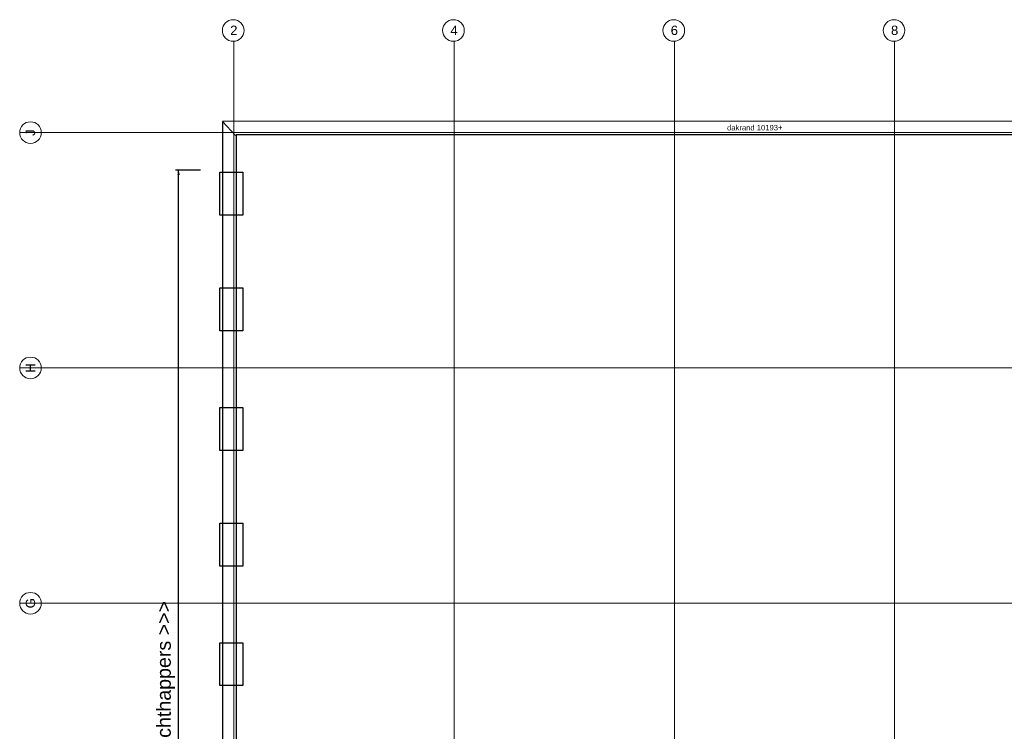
# Model space of a CAD drawing. Extents: x -38005 to 156061, y -31182 to 68140.
# Tile 10 of 48: x -38005 to -6134, y 39093 to 62137. Entities that reach past the tile are written whole.
import ezdxf

# ---------------------------------------------------------------- set-up
doc = ezdxf.new("R2010")
doc.units = 0
doc.header["$LTSCALE"] = 50
doc.set_wipeout_variables(frame=1)
doc.linetypes.add('STYLE_11', pattern=[5, 3.888855, -0.416718, 0.277786, -0.416641])
for name, color, linetype in [('AL$1A---_ALGEMEEN', 8, 'CONTINUOUS'), ('AT$1A---_TEKST035', 8, 'CONTINUOUS'), ('AT$1A---_TEKST100', 8, 'CONTINUOUS'), ('BOUWKUNDIG', 8, 'CONTINUOUS')]:
    doc.layers.add(name, color=color, linetype=linetype)
doc.layers.add('stramienen', color=1, linetype='CONTINUOUS', lineweight=15)
doc.styles.add('Arial', font='ARIAL.TTF')

# ---------------------------------------------------------------- blocks, each defined once
blk = doc.blocks.new('Group-23')
at = {"layer": 'AT$1A---_TEKST100', "insert": (-89956, 8656), "char_height": 454.57, "attachment_point": 1, "rotation": 90, "line_spacing_factor": 0.967741, "style": 'Arial'}
blk.add_mtext('{\\C256;\\l <<< lichthappers >>> }', dxfattribs=at)
blk = doc.blocks.new('Group-24')
at = {"layer": 'AL$1A---_ALGEMEEN', "color": 0}
for p, q in [((-88538, 28781), (-89349, 28781)), ((-89249, -10619), (-89249, 28781)), ((-88488, -10619), (-89349, -10619))]:
    blk.add_line(p, q, dxfattribs=at)
for points in [[(-87914, 28718), (-87170, 28718), (-87170, 27332), (-87914, 27332)], [(-87914, 24971), (-87170, 24971), (-87170, 23585), (-87914, 23585)], [(-87914, 21098), (-87170, 21098), (-87170, 19712), (-87914, 19712)], [(-87914, 17351), (-87170, 17351), (-87170, 15965), (-87914, 15965)], [(-87914, 13478), (-87170, 13478), (-87170, 12092), (-87914, 12092)], [(-87914, 9731), (-87170, 9731), (-87170, 8345), (-87914, 8345)], [(-87914, 5858), (-87170, 5858), (-87170, 4472), (-87914, 4472)], [(-87914, 2111), (-87170, 2111), (-87170, 725), (-87914, 725)], [(-87914, -1762), (-87170, -1762), (-87170, -3148), (-87914, -3148)], [(-87914, -5509), (-87170, -5509), (-87170, -6895), (-87914, -6895)], [(-87914, -9382), (-87170, -9382), (-87170, -10768), (-87914, -10768)]]:
    blk.add_lwpolyline(points, close=True, dxfattribs=at)
for points in [[(-89249, 28781), (-89206, 28623), (-89292, 28623)], [(-89249, -10619), (-89292, -10460), (-89206, -10460)]]:
    blk.add_solid(points, dxfattribs=at)
blk.add_blockref('Group-23', (0, 0), dxfattribs=at)
blk = doc.blocks.new('200254 W 213 09-03-2007')
at = {"layer": 'AL$1A---_ALGEMEEN'}
blk.add_line((18405.45, 4194.75), (18413.81, 4185.51), dxfattribs=at)
at = {"layer": 'AL$1A---_ALGEMEEN', "flags": 128}
blk.add_lwpolyline([(18990.35, 3601.55), (18990.35, 4194.87), (18405.45, 4194.75), (18405.45, 3280.19), (18664.45, 3280.19), (18664.45, 2969.15), (18956.22, 2969.15), (18956.22, 3001.79), (18946.62, 3000.75), (18946.62, 3275.55)], dxfattribs=at)
at = {"layer": 'AL$1A---_ALGEMEEN'}
blk.add_lwpolyline([(18947.43, 3275.55), (18979.23, 3275.55), (18979.23, 3354.15), (18981.55, 3354.15), (18981.55, 4186.07), (18414.25, 4185.95), (18414.25, 3280.19), (18664.45, 3280.19), (18664.45, 2977.94), (18947.85, 2977.95), (18947.85, 3000.75), (18947.43, 3000.75)], close=True, dxfattribs=at)
at = {"layer": 'stramienen', "linetype": 'STYLE_11', "ltscale": 50}
for p, q in [((18412.75, 3295.43), (18412.75, 4240.03)), ((18555.35, 3295.43), (18555.35, 4240.03)), ((18697.95, 3295.43), (18697.95, 4240.03)), ((18840.55, 3295.43), (18840.55, 4240.03))]:
    blk.add_line(p, q, dxfattribs=at)
at = {"layer": 'AL$1A---_ALGEMEEN', "xscale": 0.02, "yscale": 0.02, "zscale": 0.02}
blk.add_blockref('Group-24', (20161.97, 3587.45), dxfattribs=at)
at = {"linetype": 'Continuous'}
for points in [[(18419.35, 4253.6), (18419.35, 4253.42), (18419.34, 4253.25), (18419.33, 4253.08), (18419.32, 4252.91), (18419.3, 4252.74), (18419.27, 4252.57), (18419.25, 4252.4), (18419.21, 4252.23), (18419.18, 4252.06), (18419.14, 4251.89), (18419.1, 4251.73), (18419.05, 4251.56), (18419, 4251.4), (18418.94, 4251.24), (18418.88, 4251.08), (18418.82, 4250.92), (18418.75, 4250.76), (18418.68, 4250.6), (18418.6, 4250.45), (18418.52, 4250.3), (18418.44, 4250.14), (18418.35, 4250), (18418.26, 4249.85), (18418.17, 4249.71), (18418.07, 4249.56), (18417.97, 4249.43), (18417.87, 4249.29), (18417.76, 4249.15), (18417.65, 4249.02), (18417.54, 4248.89), (18417.42, 4248.77), (18417.3, 4248.65), (18417.18, 4248.53), (18417.05, 4248.41), (18416.92, 4248.29), (18416.79, 4248.18), (18416.66, 4248.08), (18416.52, 4247.97), (18416.38, 4247.87), (18416.24, 4247.77), (18416.09, 4247.68), (18415.95, 4247.59), (18415.8, 4247.5), (18415.65, 4247.42), (18415.5, 4247.34), (18415.34, 4247.27), (18415.19, 4247.2), (18415.03, 4247.13), (18414.87, 4247.06), (18414.71, 4247), (18414.55, 4246.95), (18414.38, 4246.9), (18414.22, 4246.85), (18414.05, 4246.81), (18413.88, 4246.77), (18413.71, 4246.73), (18413.55, 4246.7), (18413.38, 4246.67), (18413.21, 4246.65), (18413.04, 4246.63), (18412.86, 4246.61), (18412.69, 4246.6), (18412.52, 4246.6), (18412.35, 4246.6), (18412.18, 4246.6), (18412.01, 4246.6), (18411.83, 4246.61), (18411.66, 4246.63), (18411.49, 4246.65), (18411.32, 4246.67), (18411.15, 4246.7), (18410.98, 4246.73), (18410.82, 4246.77), (18410.65, 4246.81), (18410.48, 4246.85), (18410.32, 4246.9), (18410.15, 4246.95), (18409.99, 4247), (18409.83, 4247.06), (18409.67, 4247.13), (18409.51, 4247.2), (18409.36, 4247.27), (18409.2, 4247.34), (18409.05, 4247.42), (18408.9, 4247.5), (18408.75, 4247.59), (18408.6, 4247.68), (18408.46, 4247.77), (18408.32, 4247.87), (18408.18, 4247.97), (18408.04, 4248.08), (18407.91, 4248.18), (18407.78, 4248.29), (18407.65, 4248.41), (18407.52, 4248.53), (18407.4, 4248.65), (18407.28, 4248.77), (18407.16, 4248.89), (18407.05, 4249.02), (18406.94, 4249.15), (18406.83, 4249.29), (18406.73, 4249.43), (18406.63, 4249.56), (18406.53, 4249.71), (18406.44, 4249.85), (18406.35, 4250), (18406.26, 4250.14), (18406.18, 4250.3), (18406.1, 4250.45), (18406.02, 4250.6), (18405.95, 4250.76), (18405.88, 4250.92), (18405.82, 4251.08), (18405.76, 4251.24), (18405.7, 4251.4), (18405.65, 4251.56), (18405.6, 4251.73), (18405.56, 4251.89), (18405.52, 4252.06), (18405.48, 4252.23), (18405.45, 4252.4), (18405.43, 4252.57), (18405.4, 4252.74), (18405.38, 4252.91), (18405.37, 4253.08), (18405.36, 4253.25), (18405.35, 4253.42), (18405.35, 4253.6), (18405.35, 4253.77), (18405.36, 4253.94), (18405.37, 4254.11), (18405.38, 4254.28), (18405.4, 4254.45), (18405.43, 4254.62), (18405.45, 4254.79), (18405.48, 4254.96), (18405.52, 4255.13), (18405.56, 4255.3), (18405.6, 4255.46), (18405.65, 4255.63), (18405.7, 4255.79), (18405.76, 4255.95), (18405.82, 4256.11), (18405.88, 4256.27), (18405.95, 4256.43), (18406.02, 4256.59), (18406.1, 4256.74), (18406.18, 4256.9), (18406.26, 4257.05), (18406.35, 4257.19), (18406.44, 4257.34), (18406.53, 4257.48), (18406.63, 4257.63), (18406.73, 4257.77), (18406.83, 4257.9), (18406.94, 4258.04), (18407.05, 4258.17), (18407.16, 4258.3), (18407.28, 4258.42), (18407.4, 4258.55), (18407.52, 4258.66), (18407.65, 4258.78), (18407.78, 4258.9), (18407.91, 4259.01), (18408.04, 4259.11), (18408.18, 4259.22), (18408.32, 4259.32), (18408.46, 4259.42), (18408.6, 4259.51), (18408.75, 4259.6), (18408.9, 4259.69), (18409.05, 4259.77), (18409.2, 4259.85), (18409.36, 4259.92), (18409.51, 4259.99), (18409.67, 4260.06), (18409.83, 4260.13), (18409.99, 4260.19), (18410.15, 4260.24), (18410.32, 4260.29), (18410.48, 4260.34), (18410.65, 4260.39), (18410.82, 4260.43), (18410.98, 4260.46), (18411.15, 4260.49), (18411.32, 4260.52), (18411.49, 4260.54), (18411.66, 4260.56), (18411.83, 4260.58), (18412.01, 4260.59), (18412.18, 4260.59), (18412.35, 4260.6), (18412.52, 4260.59), (18412.69, 4260.59), (18412.86, 4260.58), (18413.04, 4260.56), (18413.21, 4260.54), (18413.38, 4260.52), (18413.55, 4260.49), (18413.71, 4260.46), (18413.88, 4260.43), (18414.05, 4260.39), (18414.22, 4260.34), (18414.38, 4260.29), (18414.55, 4260.24), (18414.71, 4260.19), (18414.87, 4260.13), (18415.03, 4260.06), (18415.19, 4259.99), (18415.34, 4259.92), (18415.5, 4259.85), (18415.65, 4259.77), (18415.8, 4259.69), (18415.95, 4259.6), (18416.09, 4259.51), (18416.24, 4259.42), (18416.38, 4259.32), (18416.52, 4259.22), (18416.66, 4259.11), (18416.79, 4259.01), (18416.92, 4258.9), (18417.05, 4258.78), (18417.18, 4258.66), (18417.3, 4258.55), (18417.42, 4258.42), (18417.54, 4258.3), (18417.65, 4258.17), (18417.76, 4258.04), (18417.87, 4257.9), (18417.97, 4257.77), (18418.07, 4257.63), (18418.17, 4257.48), (18418.26, 4257.34), (18418.35, 4257.19), (18418.44, 4257.05), (18418.52, 4256.9), (18418.6, 4256.74), (18418.68, 4256.59), (18418.75, 4256.43), (18418.82, 4256.27), (18418.88, 4256.11), (18418.94, 4255.95), (18419, 4255.79), (18419.05, 4255.63), (18419.1, 4255.46), (18419.14, 4255.3), (18419.18, 4255.13), (18419.21, 4254.96), (18419.25, 4254.79), (18419.27, 4254.62), (18419.3, 4254.45), (18419.32, 4254.28), (18419.33, 4254.11), (18419.34, 4253.94), (18419.35, 4253.77)], [(18561.95, 4253.6), (18561.95, 4253.42), (18561.94, 4253.25), (18561.93, 4253.08), (18561.92, 4252.91), (18561.9, 4252.74), (18561.87, 4252.57), (18561.85, 4252.4), (18561.81, 4252.23), (18561.78, 4252.06), (18561.74, 4251.89), (18561.7, 4251.73), (18561.65, 4251.56), (18561.6, 4251.4), (18561.54, 4251.24), (18561.48, 4251.08), (18561.42, 4250.92), (18561.35, 4250.76), (18561.28, 4250.6), (18561.2, 4250.45), (18561.12, 4250.3), (18561.04, 4250.14), (18560.95, 4250), (18560.86, 4249.85), (18560.77, 4249.71), (18560.67, 4249.56), (18560.57, 4249.43), (18560.47, 4249.29), (18560.36, 4249.15), (18560.25, 4249.02), (18560.14, 4248.89), (18560.02, 4248.77), (18559.9, 4248.65), (18559.78, 4248.53), (18559.65, 4248.41), (18559.52, 4248.29), (18559.39, 4248.18), (18559.26, 4248.08), (18559.12, 4247.97), (18558.98, 4247.87), (18558.84, 4247.77), (18558.69, 4247.68), (18558.55, 4247.59), (18558.4, 4247.5), (18558.25, 4247.42), (18558.1, 4247.34), (18557.94, 4247.27), (18557.79, 4247.2), (18557.63, 4247.13), (18557.47, 4247.06), (18557.31, 4247), (18557.15, 4246.95), (18556.98, 4246.9), (18556.82, 4246.85), (18556.65, 4246.81), (18556.48, 4246.77), (18556.31, 4246.73), (18556.15, 4246.7), (18555.98, 4246.67), (18555.81, 4246.65), (18555.64, 4246.63), (18555.46, 4246.61), (18555.29, 4246.6), (18555.12, 4246.6), (18554.95, 4246.6), (18554.78, 4246.6), (18554.61, 4246.6), (18554.43, 4246.61), (18554.26, 4246.63), (18554.09, 4246.65), (18553.92, 4246.67), (18553.75, 4246.7), (18553.58, 4246.73), (18553.42, 4246.77), (18553.25, 4246.81), (18553.08, 4246.85), (18552.92, 4246.9), (18552.75, 4246.95), (18552.59, 4247), (18552.43, 4247.06), (18552.27, 4247.13), (18552.11, 4247.2), (18551.96, 4247.27), (18551.8, 4247.34), (18551.65, 4247.42), (18551.5, 4247.5), (18551.35, 4247.59), (18551.2, 4247.68), (18551.06, 4247.77), (18550.92, 4247.87), (18550.78, 4247.97), (18550.64, 4248.08), (18550.51, 4248.18), (18550.38, 4248.29), (18550.25, 4248.41), (18550.12, 4248.53), (18550, 4248.65), (18549.88, 4248.77), (18549.76, 4248.89), (18549.65, 4249.02), (18549.54, 4249.15), (18549.43, 4249.29), (18549.33, 4249.43), (18549.23, 4249.56), (18549.13, 4249.71), (18549.04, 4249.85), (18548.95, 4250), (18548.86, 4250.14), (18548.78, 4250.3), (18548.7, 4250.45), (18548.62, 4250.6), (18548.55, 4250.76), (18548.48, 4250.92), (18548.42, 4251.08), (18548.36, 4251.24), (18548.3, 4251.4), (18548.25, 4251.56), (18548.2, 4251.73), (18548.16, 4251.89), (18548.12, 4252.06), (18548.08, 4252.23), (18548.05, 4252.4), (18548.03, 4252.57), (18548, 4252.74), (18547.98, 4252.91), (18547.97, 4253.08), (18547.96, 4253.25), (18547.95, 4253.42), (18547.95, 4253.6), (18547.95, 4253.77), (18547.96, 4253.94), (18547.97, 4254.11), (18547.98, 4254.28), (18548, 4254.45), (18548.03, 4254.62), (18548.05, 4254.79), (18548.08, 4254.96), (18548.12, 4255.13), (18548.16, 4255.3), (18548.2, 4255.46), (18548.25, 4255.63), (18548.3, 4255.79), (18548.36, 4255.95), (18548.42, 4256.11), (18548.48, 4256.27), (18548.55, 4256.43), (18548.62, 4256.59), (18548.7, 4256.74), (18548.78, 4256.9), (18548.86, 4257.05), (18548.95, 4257.19), (18549.04, 4257.34), (18549.13, 4257.48), (18549.23, 4257.63), (18549.33, 4257.77), (18549.43, 4257.9), (18549.54, 4258.04), (18549.65, 4258.17), (18549.76, 4258.3), (18549.88, 4258.42), (18550, 4258.55), (18550.12, 4258.66), (18550.25, 4258.78), (18550.38, 4258.9), (18550.51, 4259.01), (18550.64, 4259.11), (18550.78, 4259.22), (18550.92, 4259.32), (18551.06, 4259.42), (18551.2, 4259.51), (18551.35, 4259.6), (18551.5, 4259.69), (18551.65, 4259.77), (18551.8, 4259.85), (18551.96, 4259.92), (18552.11, 4259.99), (18552.27, 4260.06), (18552.43, 4260.13), (18552.59, 4260.19), (18552.75, 4260.24), (18552.92, 4260.29), (18553.08, 4260.34), (18553.25, 4260.39), (18553.42, 4260.43), (18553.58, 4260.46), (18553.75, 4260.49), (18553.92, 4260.52), (18554.09, 4260.54), (18554.26, 4260.56), (18554.43, 4260.58), (18554.61, 4260.59), (18554.78, 4260.59), (18554.95, 4260.6), (18555.12, 4260.59), (18555.29, 4260.59), (18555.46, 4260.58), (18555.64, 4260.56), (18555.81, 4260.54), (18555.98, 4260.52), (18556.15, 4260.49), (18556.31, 4260.46), (18556.48, 4260.43), (18556.65, 4260.39), (18556.82, 4260.34), (18556.98, 4260.29), (18557.15, 4260.24), (18557.31, 4260.19), (18557.47, 4260.13), (18557.63, 4260.06), (18557.79, 4259.99), (18557.94, 4259.92), (18558.1, 4259.85), (18558.25, 4259.77), (18558.4, 4259.69), (18558.55, 4259.6), (18558.69, 4259.51), (18558.84, 4259.42), (18558.98, 4259.32), (18559.12, 4259.22), (18559.26, 4259.11), (18559.39, 4259.01), (18559.52, 4258.9), (18559.65, 4258.78), (18559.78, 4258.66), (18559.9, 4258.55), (18560.02, 4258.42), (18560.14, 4258.3), (18560.25, 4258.17), (18560.36, 4258.04), (18560.47, 4257.9), (18560.57, 4257.77), (18560.67, 4257.63), (18560.77, 4257.48), (18560.86, 4257.34), (18560.95, 4257.19), (18561.04, 4257.05), (18561.12, 4256.9), (18561.2, 4256.74), (18561.28, 4256.59), (18561.35, 4256.43), (18561.42, 4256.27), (18561.48, 4256.11), (18561.54, 4255.95), (18561.6, 4255.79), (18561.65, 4255.63), (18561.7, 4255.46), (18561.74, 4255.3), (18561.78, 4255.13), (18561.81, 4254.96), (18561.85, 4254.79), (18561.87, 4254.62), (18561.9, 4254.45), (18561.92, 4254.28), (18561.93, 4254.11), (18561.94, 4253.94), (18561.95, 4253.77)], [(18704.55, 4253.6), (18704.55, 4253.42), (18704.54, 4253.25), (18704.53, 4253.08), (18704.52, 4252.91), (18704.5, 4252.74), (18704.47, 4252.57), (18704.45, 4252.4), (18704.41, 4252.23), (18704.38, 4252.06), (18704.34, 4251.89), (18704.3, 4251.73), (18704.25, 4251.56), (18704.2, 4251.4), (18704.14, 4251.24), (18704.08, 4251.08), (18704.02, 4250.92), (18703.95, 4250.76), (18703.88, 4250.6), (18703.8, 4250.45), (18703.72, 4250.3), (18703.64, 4250.14), (18703.55, 4250), (18703.46, 4249.85), (18703.37, 4249.71), (18703.27, 4249.56), (18703.17, 4249.43), (18703.07, 4249.29), (18702.96, 4249.15), (18702.85, 4249.02), (18702.74, 4248.89), (18702.62, 4248.77), (18702.5, 4248.65), (18702.38, 4248.53), (18702.25, 4248.41), (18702.12, 4248.29), (18701.99, 4248.18), (18701.86, 4248.08), (18701.72, 4247.97), (18701.58, 4247.87), (18701.44, 4247.77), (18701.29, 4247.68), (18701.15, 4247.59), (18701, 4247.5), (18700.85, 4247.42), (18700.7, 4247.34), (18700.54, 4247.27), (18700.39, 4247.2), (18700.23, 4247.13), (18700.07, 4247.06), (18699.91, 4247), (18699.75, 4246.95), (18699.58, 4246.9), (18699.42, 4246.85), (18699.25, 4246.81), (18699.08, 4246.77), (18698.91, 4246.73), (18698.75, 4246.7), (18698.58, 4246.67), (18698.41, 4246.65), (18698.24, 4246.63), (18698.06, 4246.61), (18697.89, 4246.6), (18697.72, 4246.6), (18697.55, 4246.6), (18697.38, 4246.6), (18697.21, 4246.6), (18697.03, 4246.61), (18696.86, 4246.63), (18696.69, 4246.65), (18696.52, 4246.67), (18696.35, 4246.7), (18696.18, 4246.73), (18696.02, 4246.77), (18695.85, 4246.81), (18695.68, 4246.85), (18695.52, 4246.9), (18695.35, 4246.95), (18695.19, 4247), (18695.03, 4247.06), (18694.87, 4247.13), (18694.71, 4247.2), (18694.56, 4247.27), (18694.4, 4247.34), (18694.25, 4247.42), (18694.1, 4247.5), (18693.95, 4247.59), (18693.8, 4247.68), (18693.66, 4247.77), (18693.52, 4247.87), (18693.38, 4247.97), (18693.24, 4248.08), (18693.11, 4248.18), (18692.98, 4248.29), (18692.85, 4248.41), (18692.72, 4248.53), (18692.6, 4248.65), (18692.48, 4248.77), (18692.36, 4248.89), (18692.25, 4249.02), (18692.14, 4249.15), (18692.03, 4249.29), (18691.93, 4249.43), (18691.83, 4249.56), (18691.73, 4249.71), (18691.64, 4249.85), (18691.55, 4250), (18691.46, 4250.14), (18691.38, 4250.3), (18691.3, 4250.45), (18691.22, 4250.6), (18691.15, 4250.76), (18691.08, 4250.92), (18691.02, 4251.08), (18690.96, 4251.24), (18690.9, 4251.4), (18690.85, 4251.56), (18690.8, 4251.73), (18690.76, 4251.89), (18690.72, 4252.06), (18690.68, 4252.23), (18690.65, 4252.4), (18690.63, 4252.57), (18690.6, 4252.74), (18690.58, 4252.91), (18690.57, 4253.08), (18690.56, 4253.25), (18690.55, 4253.42), (18690.55, 4253.6), (18690.55, 4253.77), (18690.56, 4253.94), (18690.57, 4254.11), (18690.58, 4254.28), (18690.6, 4254.45), (18690.63, 4254.62), (18690.65, 4254.79), (18690.68, 4254.96), (18690.72, 4255.13), (18690.76, 4255.3), (18690.8, 4255.46), (18690.85, 4255.63), (18690.9, 4255.79), (18690.96, 4255.95), (18691.02, 4256.11), (18691.08, 4256.27), (18691.15, 4256.43), (18691.22, 4256.59), (18691.3, 4256.74), (18691.38, 4256.9), (18691.46, 4257.05), (18691.55, 4257.19), (18691.64, 4257.34), (18691.73, 4257.48), (18691.83, 4257.63), (18691.93, 4257.77), (18692.03, 4257.9), (18692.14, 4258.04), (18692.25, 4258.17), (18692.36, 4258.3), (18692.48, 4258.42), (18692.6, 4258.55), (18692.72, 4258.66), (18692.85, 4258.78), (18692.98, 4258.9), (18693.11, 4259.01), (18693.24, 4259.11), (18693.38, 4259.22), (18693.52, 4259.32), (18693.66, 4259.42), (18693.8, 4259.51), (18693.95, 4259.6), (18694.1, 4259.69), (18694.25, 4259.77), (18694.4, 4259.85), (18694.56, 4259.92), (18694.71, 4259.99), (18694.87, 4260.06), (18695.03, 4260.13), (18695.19, 4260.19), (18695.35, 4260.24), (18695.52, 4260.29), (18695.68, 4260.34), (18695.85, 4260.39), (18696.02, 4260.43), (18696.18, 4260.46), (18696.35, 4260.49), (18696.52, 4260.52), (18696.69, 4260.54), (18696.86, 4260.56), (18697.03, 4260.58), (18697.21, 4260.59), (18697.38, 4260.59), (18697.55, 4260.6), (18697.72, 4260.59), (18697.89, 4260.59), (18698.06, 4260.58), (18698.24, 4260.56), (18698.41, 4260.54), (18698.58, 4260.52), (18698.75, 4260.49), (18698.91, 4260.46), (18699.08, 4260.43), (18699.25, 4260.39), (18699.42, 4260.34), (18699.58, 4260.29), (18699.75, 4260.24), (18699.91, 4260.19), (18700.07, 4260.13), (18700.23, 4260.06), (18700.39, 4259.99), (18700.54, 4259.92), (18700.7, 4259.85), (18700.85, 4259.77), (18701, 4259.69), (18701.15, 4259.6), (18701.29, 4259.51), (18701.44, 4259.42), (18701.58, 4259.32), (18701.72, 4259.22), (18701.86, 4259.11), (18701.99, 4259.01), (18702.12, 4258.9), (18702.25, 4258.78), (18702.38, 4258.66), (18702.5, 4258.55), (18702.62, 4258.42), (18702.74, 4258.3), (18702.85, 4258.17), (18702.96, 4258.04), (18703.07, 4257.9), (18703.17, 4257.77), (18703.27, 4257.63), (18703.37, 4257.48), (18703.46, 4257.34), (18703.55, 4257.19), (18703.64, 4257.05), (18703.72, 4256.9), (18703.8, 4256.74), (18703.88, 4256.59), (18703.95, 4256.43), (18704.02, 4256.27), (18704.08, 4256.11), (18704.14, 4255.95), (18704.2, 4255.79), (18704.25, 4255.63), (18704.3, 4255.46), (18704.34, 4255.3), (18704.38, 4255.13), (18704.41, 4254.96), (18704.45, 4254.79), (18704.47, 4254.62), (18704.5, 4254.45), (18704.52, 4254.28), (18704.53, 4254.11), (18704.54, 4253.94), (18704.55, 4253.77)], [(18847.15, 4253.6), (18847.15, 4253.42), (18847.14, 4253.25), (18847.13, 4253.08), (18847.12, 4252.91), (18847.1, 4252.74), (18847.07, 4252.57), (18847.05, 4252.4), (18847.01, 4252.23), (18846.98, 4252.06), (18846.94, 4251.89), (18846.9, 4251.73), (18846.85, 4251.56), (18846.8, 4251.4), (18846.74, 4251.24), (18846.68, 4251.08), (18846.62, 4250.92), (18846.55, 4250.76), (18846.48, 4250.6), (18846.4, 4250.45), (18846.32, 4250.3), (18846.24, 4250.14), (18846.15, 4250), (18846.06, 4249.85), (18845.97, 4249.71), (18845.87, 4249.56), (18845.77, 4249.43), (18845.67, 4249.29), (18845.56, 4249.15), (18845.45, 4249.02), (18845.34, 4248.89), (18845.22, 4248.77), (18845.1, 4248.65), (18844.98, 4248.53), (18844.85, 4248.41), (18844.72, 4248.29), (18844.59, 4248.18), (18844.46, 4248.08), (18844.32, 4247.97), (18844.18, 4247.87), (18844.04, 4247.77), (18843.89, 4247.68), (18843.75, 4247.59), (18843.6, 4247.5), (18843.45, 4247.42), (18843.3, 4247.34), (18843.14, 4247.27), (18842.99, 4247.2), (18842.83, 4247.13), (18842.67, 4247.06), (18842.51, 4247), (18842.35, 4246.95), (18842.18, 4246.9), (18842.02, 4246.85), (18841.85, 4246.81), (18841.68, 4246.77), (18841.51, 4246.73), (18841.35, 4246.7), (18841.18, 4246.67), (18841.01, 4246.65), (18840.84, 4246.63), (18840.66, 4246.61), (18840.49, 4246.6), (18840.32, 4246.6), (18840.15, 4246.6), (18839.98, 4246.6), (18839.81, 4246.6), (18839.63, 4246.61), (18839.46, 4246.63), (18839.29, 4246.65), (18839.12, 4246.67), (18838.95, 4246.7), (18838.78, 4246.73), (18838.62, 4246.77), (18838.45, 4246.81), (18838.28, 4246.85), (18838.12, 4246.9), (18837.95, 4246.95), (18837.79, 4247), (18837.63, 4247.06), (18837.47, 4247.13), (18837.31, 4247.2), (18837.16, 4247.27), (18837, 4247.34), (18836.85, 4247.42), (18836.7, 4247.5), (18836.55, 4247.59), (18836.4, 4247.68), (18836.26, 4247.77), (18836.12, 4247.87), (18835.98, 4247.97), (18835.84, 4248.08), (18835.71, 4248.18), (18835.58, 4248.29), (18835.45, 4248.41), (18835.32, 4248.53), (18835.2, 4248.65), (18835.08, 4248.77), (18834.96, 4248.89), (18834.85, 4249.02), (18834.74, 4249.15), (18834.63, 4249.29), (18834.53, 4249.43), (18834.43, 4249.56), (18834.33, 4249.71), (18834.24, 4249.85), (18834.15, 4250), (18834.06, 4250.14), (18833.98, 4250.3), (18833.9, 4250.45), (18833.82, 4250.6), (18833.75, 4250.76), (18833.68, 4250.92), (18833.62, 4251.08), (18833.56, 4251.24), (18833.5, 4251.4), (18833.45, 4251.56), (18833.4, 4251.73), (18833.36, 4251.89), (18833.32, 4252.06), (18833.28, 4252.23), (18833.25, 4252.4), (18833.23, 4252.57), (18833.2, 4252.74), (18833.18, 4252.91), (18833.17, 4253.08), (18833.16, 4253.25), (18833.15, 4253.42), (18833.15, 4253.6), (18833.15, 4253.77), (18833.16, 4253.94), (18833.17, 4254.11), (18833.18, 4254.28), (18833.2, 4254.45), (18833.23, 4254.62), (18833.25, 4254.79), (18833.28, 4254.96), (18833.32, 4255.13), (18833.36, 4255.3), (18833.4, 4255.46), (18833.45, 4255.63), (18833.5, 4255.79), (18833.56, 4255.95), (18833.62, 4256.11), (18833.68, 4256.27), (18833.75, 4256.43), (18833.82, 4256.59), (18833.9, 4256.74), (18833.98, 4256.9), (18834.06, 4257.05), (18834.15, 4257.19), (18834.24, 4257.34), (18834.33, 4257.48), (18834.43, 4257.63), (18834.53, 4257.77), (18834.63, 4257.9), (18834.74, 4258.04), (18834.85, 4258.17), (18834.96, 4258.3), (18835.08, 4258.42), (18835.2, 4258.55), (18835.32, 4258.66), (18835.45, 4258.78), (18835.58, 4258.9), (18835.71, 4259.01), (18835.84, 4259.11), (18835.98, 4259.22), (18836.12, 4259.32), (18836.26, 4259.42), (18836.4, 4259.51), (18836.55, 4259.6), (18836.7, 4259.69), (18836.85, 4259.77), (18837, 4259.85), (18837.16, 4259.92), (18837.31, 4259.99), (18837.47, 4260.06), (18837.63, 4260.13), (18837.79, 4260.19), (18837.95, 4260.24), (18838.12, 4260.29), (18838.28, 4260.34), (18838.45, 4260.39), (18838.62, 4260.43), (18838.78, 4260.46), (18838.95, 4260.49), (18839.12, 4260.52), (18839.29, 4260.54), (18839.46, 4260.56), (18839.63, 4260.58), (18839.81, 4260.59), (18839.98, 4260.59), (18840.15, 4260.6), (18840.32, 4260.59), (18840.49, 4260.59), (18840.66, 4260.58), (18840.84, 4260.56), (18841.01, 4260.54), (18841.18, 4260.52), (18841.35, 4260.49), (18841.51, 4260.46), (18841.68, 4260.43), (18841.85, 4260.39), (18842.02, 4260.34), (18842.18, 4260.29), (18842.35, 4260.24), (18842.51, 4260.19), (18842.67, 4260.13), (18842.83, 4260.06), (18842.99, 4259.99), (18843.14, 4259.92), (18843.3, 4259.85), (18843.45, 4259.77), (18843.6, 4259.69), (18843.75, 4259.6), (18843.89, 4259.51), (18844.04, 4259.42), (18844.18, 4259.32), (18844.32, 4259.22), (18844.46, 4259.11), (18844.59, 4259.01), (18844.72, 4258.9), (18844.85, 4258.78), (18844.98, 4258.66), (18845.1, 4258.55), (18845.22, 4258.42), (18845.34, 4258.3), (18845.45, 4258.17), (18845.56, 4258.04), (18845.67, 4257.9), (18845.77, 4257.77), (18845.87, 4257.63), (18845.97, 4257.48), (18846.06, 4257.34), (18846.15, 4257.19), (18846.24, 4257.05), (18846.32, 4256.9), (18846.4, 4256.74), (18846.48, 4256.59), (18846.55, 4256.43), (18846.62, 4256.27), (18846.68, 4256.11), (18846.74, 4255.95), (18846.8, 4255.79), (18846.85, 4255.63), (18846.9, 4255.46), (18846.94, 4255.3), (18846.98, 4255.13), (18847.01, 4254.96), (18847.05, 4254.79), (18847.07, 4254.62), (18847.1, 4254.45), (18847.12, 4254.28), (18847.13, 4254.11), (18847.14, 4253.94), (18847.15, 4253.77)], [(18281.13, 4194.45), (18281.31, 4194.44), (18281.48, 4194.44), (18281.65, 4194.43), (18281.82, 4194.41), (18281.99, 4194.39), (18282.16, 4194.37), (18282.33, 4194.34), (18282.5, 4194.31), (18282.67, 4194.28), (18282.83, 4194.24), (18283, 4194.19), (18283.17, 4194.14), (18283.33, 4194.09), (18283.49, 4194.04), (18283.65, 4193.98), (18283.81, 4193.91), (18283.97, 4193.84), (18284.13, 4193.77), (18284.28, 4193.7), (18284.43, 4193.62), (18284.58, 4193.54), (18284.73, 4193.45), (18284.88, 4193.36), (18285.02, 4193.27), (18285.16, 4193.17), (18285.3, 4193.07), (18285.44, 4192.96), (18285.57, 4192.86), (18285.71, 4192.75), (18285.83, 4192.63), (18285.96, 4192.52), (18286.08, 4192.4), (18286.2, 4192.27), (18286.32, 4192.15), (18286.43, 4192.02), (18286.54, 4191.89), (18286.65, 4191.75), (18286.76, 4191.62), (18286.86, 4191.48), (18286.95, 4191.33), (18287.05, 4191.19), (18287.14, 4191.04), (18287.22, 4190.9), (18287.31, 4190.75), (18287.39, 4190.59), (18287.46, 4190.44), (18287.53, 4190.28), (18287.6, 4190.12), (18287.66, 4189.96), (18287.72, 4189.8), (18287.78, 4189.64), (18287.83, 4189.48), (18287.88, 4189.31), (18287.92, 4189.15), (18287.96, 4188.98), (18288, 4188.81), (18288.03, 4188.64), (18288.06, 4188.47), (18288.08, 4188.3), (18288.1, 4188.13), (18288.11, 4187.96), (18288.13, 4187.79), (18288.13, 4187.62), (18288.13, 4187.45), (18288.13, 4187.27), (18288.13, 4187.1), (18288.11, 4186.93), (18288.1, 4186.76), (18288.08, 4186.59), (18288.06, 4186.42), (18288.03, 4186.25), (18288, 4186.08), (18287.96, 4185.91), (18287.92, 4185.74), (18287.88, 4185.58), (18287.83, 4185.41), (18287.78, 4185.25), (18287.72, 4185.09), (18287.66, 4184.93), (18287.6, 4184.77), (18287.53, 4184.61), (18287.46, 4184.45), (18287.39, 4184.3), (18287.31, 4184.15), (18287.22, 4184), (18287.14, 4183.85), (18287.05, 4183.7), (18286.95, 4183.56), (18286.86, 4183.41), (18286.76, 4183.28), (18286.65, 4183.14), (18286.54, 4183), (18286.43, 4182.87), (18286.32, 4182.74), (18286.2, 4182.62), (18286.08, 4182.5), (18285.96, 4182.38), (18285.83, 4182.26), (18285.71, 4182.14), (18285.57, 4182.03), (18285.44, 4181.93), (18285.3, 4181.82), (18285.16, 4181.72), (18285.02, 4181.63), (18284.88, 4181.53), (18284.73, 4181.44), (18284.58, 4181.35), (18284.43, 4181.27), (18284.28, 4181.19), (18284.13, 4181.12), (18283.97, 4181.05), (18283.81, 4180.98), (18283.65, 4180.91), (18283.49, 4180.85), (18283.33, 4180.8), (18283.17, 4180.75), (18283, 4180.7), (18282.83, 4180.66), (18282.67, 4180.62), (18282.5, 4180.58), (18282.33, 4180.55), (18282.16, 4180.52), (18281.99, 4180.5), (18281.82, 4180.48), (18281.65, 4180.46), (18281.48, 4180.45), (18281.31, 4180.45), (18281.13, 4180.45), (18280.96, 4180.45), (18280.79, 4180.45), (18280.62, 4180.46), (18280.45, 4180.48), (18280.28, 4180.5), (18280.11, 4180.52), (18279.94, 4180.55), (18279.77, 4180.58), (18279.6, 4180.62), (18279.43, 4180.66), (18279.27, 4180.7), (18279.1, 4180.75), (18278.94, 4180.8), (18278.78, 4180.85), (18278.61, 4180.91), (18278.45, 4180.98), (18278.3, 4181.05), (18278.14, 4181.12), (18277.99, 4181.19), (18277.83, 4181.27), (18277.68, 4181.35), (18277.53, 4181.44), (18277.39, 4181.53), (18277.24, 4181.63), (18277.1, 4181.72), (18276.96, 4181.82), (18276.83, 4181.93), (18276.69, 4182.03), (18276.56, 4182.14), (18276.43, 4182.26), (18276.31, 4182.38), (18276.18, 4182.5), (18276.06, 4182.62), (18275.95, 4182.74), (18275.83, 4182.87), (18275.72, 4183), (18275.62, 4183.14), (18275.51, 4183.28), (18275.41, 4183.41), (18275.31, 4183.56), (18275.22, 4183.7), (18275.13, 4183.85), (18275.04, 4184), (18274.96, 4184.15), (18274.88, 4184.3), (18274.81, 4184.45), (18274.73, 4184.61), (18274.67, 4184.77), (18274.6, 4184.93), (18274.54, 4185.09), (18274.49, 4185.25), (18274.44, 4185.41), (18274.39, 4185.58), (18274.34, 4185.74), (18274.3, 4185.91), (18274.27, 4186.08), (18274.24, 4186.25), (18274.21, 4186.42), (18274.19, 4186.59), (18274.17, 4186.76), (18274.15, 4186.93), (18274.14, 4187.1), (18274.14, 4187.27), (18274.13, 4187.45), (18274.14, 4187.62), (18274.14, 4187.79), (18274.15, 4187.96), (18274.17, 4188.13), (18274.19, 4188.3), (18274.21, 4188.47), (18274.24, 4188.64), (18274.27, 4188.81), (18274.3, 4188.98), (18274.34, 4189.15), (18274.39, 4189.31), (18274.44, 4189.48), (18274.49, 4189.64), (18274.54, 4189.8), (18274.6, 4189.96), (18274.67, 4190.12), (18274.73, 4190.28), (18274.81, 4190.44), (18274.88, 4190.59), (18274.96, 4190.75), (18275.04, 4190.9), (18275.13, 4191.04), (18275.22, 4191.19), (18275.31, 4191.33), (18275.41, 4191.48), (18275.51, 4191.62), (18275.62, 4191.75), (18275.72, 4191.89), (18275.83, 4192.02), (18275.95, 4192.15), (18276.06, 4192.27), (18276.18, 4192.4), (18276.31, 4192.52), (18276.43, 4192.63), (18276.56, 4192.75), (18276.69, 4192.86), (18276.83, 4192.96), (18276.96, 4193.07), (18277.1, 4193.17), (18277.24, 4193.27), (18277.39, 4193.36), (18277.53, 4193.45), (18277.68, 4193.54), (18277.83, 4193.62), (18277.99, 4193.7), (18278.14, 4193.77), (18278.3, 4193.84), (18278.45, 4193.91), (18278.61, 4193.98), (18278.78, 4194.04), (18278.94, 4194.09), (18279.1, 4194.14), (18279.27, 4194.19), (18279.43, 4194.24), (18279.6, 4194.28), (18279.77, 4194.31), (18279.94, 4194.34), (18280.11, 4194.37), (18280.28, 4194.39), (18280.45, 4194.41), (18280.62, 4194.43), (18280.79, 4194.44), (18280.96, 4194.44)], [(18281.13, 4042.05), (18281.31, 4042.04), (18281.48, 4042.04), (18281.65, 4042.03), (18281.82, 4042.01), (18281.99, 4041.99), (18282.16, 4041.97), (18282.33, 4041.94), (18282.5, 4041.91), (18282.67, 4041.88), (18282.83, 4041.84), (18283, 4041.79), (18283.17, 4041.74), (18283.33, 4041.69), (18283.49, 4041.64), (18283.65, 4041.58), (18283.81, 4041.51), (18283.97, 4041.44), (18284.13, 4041.37), (18284.28, 4041.3), (18284.43, 4041.22), (18284.58, 4041.14), (18284.73, 4041.05), (18284.88, 4040.96), (18285.02, 4040.87), (18285.16, 4040.77), (18285.3, 4040.67), (18285.44, 4040.56), (18285.57, 4040.46), (18285.71, 4040.35), (18285.83, 4040.23), (18285.96, 4040.12), (18286.08, 4040), (18286.2, 4039.87), (18286.32, 4039.75), (18286.43, 4039.62), (18286.54, 4039.49), (18286.65, 4039.35), (18286.76, 4039.22), (18286.86, 4039.08), (18286.95, 4038.93), (18287.05, 4038.79), (18287.14, 4038.64), (18287.22, 4038.5), (18287.31, 4038.35), (18287.39, 4038.19), (18287.46, 4038.04), (18287.53, 4037.88), (18287.6, 4037.72), (18287.66, 4037.56), (18287.72, 4037.4), (18287.78, 4037.24), (18287.83, 4037.08), (18287.88, 4036.91), (18287.92, 4036.75), (18287.96, 4036.58), (18288, 4036.41), (18288.03, 4036.24), (18288.06, 4036.07), (18288.08, 4035.9), (18288.1, 4035.73), (18288.11, 4035.56), (18288.13, 4035.39), (18288.13, 4035.22), (18288.13, 4035.05), (18288.13, 4034.87), (18288.13, 4034.7), (18288.11, 4034.53), (18288.1, 4034.36), (18288.08, 4034.19), (18288.06, 4034.02), (18288.03, 4033.85), (18288, 4033.68), (18287.96, 4033.51), (18287.92, 4033.34), (18287.88, 4033.18), (18287.83, 4033.01), (18287.78, 4032.85), (18287.72, 4032.69), (18287.66, 4032.53), (18287.6, 4032.37), (18287.53, 4032.21), (18287.46, 4032.05), (18287.39, 4031.9), (18287.31, 4031.75), (18287.22, 4031.6), (18287.14, 4031.45), (18287.05, 4031.3), (18286.95, 4031.16), (18286.86, 4031.01), (18286.76, 4030.88), (18286.65, 4030.74), (18286.54, 4030.6), (18286.43, 4030.47), (18286.32, 4030.34), (18286.2, 4030.22), (18286.08, 4030.1), (18285.96, 4029.98), (18285.83, 4029.86), (18285.71, 4029.74), (18285.57, 4029.63), (18285.44, 4029.53), (18285.3, 4029.42), (18285.16, 4029.32), (18285.02, 4029.23), (18284.88, 4029.13), (18284.73, 4029.04), (18284.58, 4028.95), (18284.43, 4028.87), (18284.28, 4028.79), (18284.13, 4028.72), (18283.97, 4028.65), (18283.81, 4028.58), (18283.65, 4028.51), (18283.49, 4028.45), (18283.33, 4028.4), (18283.17, 4028.35), (18283, 4028.3), (18282.83, 4028.26), (18282.67, 4028.22), (18282.5, 4028.18), (18282.33, 4028.15), (18282.16, 4028.12), (18281.99, 4028.1), (18281.82, 4028.08), (18281.65, 4028.06), (18281.48, 4028.05), (18281.31, 4028.05), (18281.13, 4028.05), (18280.96, 4028.05), (18280.79, 4028.05), (18280.62, 4028.06), (18280.45, 4028.08), (18280.28, 4028.1), (18280.11, 4028.12), (18279.94, 4028.15), (18279.77, 4028.18), (18279.6, 4028.22), (18279.43, 4028.26), (18279.27, 4028.3), (18279.1, 4028.35), (18278.94, 4028.4), (18278.78, 4028.45), (18278.61, 4028.51), (18278.45, 4028.58), (18278.3, 4028.65), (18278.14, 4028.72), (18277.99, 4028.79), (18277.83, 4028.87), (18277.68, 4028.95), (18277.53, 4029.04), (18277.39, 4029.13), (18277.24, 4029.23), (18277.1, 4029.32), (18276.96, 4029.42), (18276.83, 4029.53), (18276.69, 4029.63), (18276.56, 4029.74), (18276.43, 4029.86), (18276.31, 4029.98), (18276.18, 4030.1), (18276.06, 4030.22), (18275.95, 4030.34), (18275.83, 4030.47), (18275.72, 4030.6), (18275.62, 4030.74), (18275.51, 4030.88), (18275.41, 4031.01), (18275.31, 4031.16), (18275.22, 4031.3), (18275.13, 4031.45), (18275.04, 4031.6), (18274.96, 4031.75), (18274.88, 4031.9), (18274.81, 4032.05), (18274.73, 4032.21), (18274.67, 4032.37), (18274.6, 4032.53), (18274.54, 4032.69), (18274.49, 4032.85), (18274.44, 4033.01), (18274.39, 4033.18), (18274.34, 4033.34), (18274.3, 4033.51), (18274.27, 4033.68), (18274.24, 4033.85), (18274.21, 4034.02), (18274.19, 4034.19), (18274.17, 4034.36), (18274.15, 4034.53), (18274.14, 4034.7), (18274.14, 4034.87), (18274.13, 4035.05), (18274.14, 4035.22), (18274.14, 4035.39), (18274.15, 4035.56), (18274.17, 4035.73), (18274.19, 4035.9), (18274.21, 4036.07), (18274.24, 4036.24), (18274.27, 4036.41), (18274.3, 4036.58), (18274.34, 4036.75), (18274.39, 4036.91), (18274.44, 4037.08), (18274.49, 4037.24), (18274.54, 4037.4), (18274.6, 4037.56), (18274.67, 4037.72), (18274.73, 4037.88), (18274.81, 4038.04), (18274.88, 4038.19), (18274.96, 4038.35), (18275.04, 4038.5), (18275.13, 4038.64), (18275.22, 4038.79), (18275.31, 4038.93), (18275.41, 4039.08), (18275.51, 4039.22), (18275.62, 4039.35), (18275.72, 4039.49), (18275.83, 4039.62), (18275.95, 4039.75), (18276.06, 4039.87), (18276.18, 4040), (18276.31, 4040.12), (18276.43, 4040.23), (18276.56, 4040.35), (18276.69, 4040.46), (18276.83, 4040.56), (18276.96, 4040.67), (18277.1, 4040.77), (18277.24, 4040.87), (18277.39, 4040.96), (18277.53, 4041.05), (18277.68, 4041.14), (18277.83, 4041.22), (18277.99, 4041.3), (18278.14, 4041.37), (18278.3, 4041.44), (18278.45, 4041.51), (18278.61, 4041.58), (18278.78, 4041.64), (18278.94, 4041.69), (18279.1, 4041.74), (18279.27, 4041.79), (18279.43, 4041.84), (18279.6, 4041.88), (18279.77, 4041.91), (18279.94, 4041.94), (18280.11, 4041.97), (18280.28, 4041.99), (18280.45, 4042.01), (18280.62, 4042.03), (18280.79, 4042.04), (18280.96, 4042.04)], [(18281.13, 3889.65), (18281.31, 3889.64), (18281.48, 3889.64), (18281.65, 3889.63), (18281.82, 3889.61), (18281.99, 3889.59), (18282.16, 3889.57), (18282.33, 3889.54), (18282.5, 3889.51), (18282.67, 3889.48), (18282.83, 3889.44), (18283, 3889.39), (18283.17, 3889.34), (18283.33, 3889.29), (18283.49, 3889.24), (18283.65, 3889.18), (18283.81, 3889.11), (18283.97, 3889.04), (18284.13, 3888.97), (18284.28, 3888.9), (18284.43, 3888.82), (18284.58, 3888.74), (18284.73, 3888.65), (18284.88, 3888.56), (18285.02, 3888.47), (18285.16, 3888.37), (18285.3, 3888.27), (18285.44, 3888.16), (18285.57, 3888.06), (18285.71, 3887.95), (18285.83, 3887.83), (18285.96, 3887.72), (18286.08, 3887.6), (18286.2, 3887.47), (18286.32, 3887.35), (18286.43, 3887.22), (18286.54, 3887.09), (18286.65, 3886.95), (18286.76, 3886.82), (18286.86, 3886.68), (18286.95, 3886.53), (18287.05, 3886.39), (18287.14, 3886.24), (18287.22, 3886.1), (18287.31, 3885.95), (18287.39, 3885.79), (18287.46, 3885.64), (18287.53, 3885.48), (18287.6, 3885.32), (18287.66, 3885.16), (18287.72, 3885), (18287.78, 3884.84), (18287.83, 3884.68), (18287.88, 3884.51), (18287.92, 3884.35), (18287.96, 3884.18), (18288, 3884.01), (18288.03, 3883.84), (18288.06, 3883.67), (18288.08, 3883.5), (18288.1, 3883.33), (18288.11, 3883.16), (18288.13, 3882.99), (18288.13, 3882.82), (18288.13, 3882.65), (18288.13, 3882.47), (18288.13, 3882.3), (18288.11, 3882.13), (18288.1, 3881.96), (18288.08, 3881.79), (18288.06, 3881.62), (18288.03, 3881.45), (18288, 3881.28), (18287.96, 3881.11), (18287.92, 3880.94), (18287.88, 3880.78), (18287.83, 3880.61), (18287.78, 3880.45), (18287.72, 3880.29), (18287.66, 3880.13), (18287.6, 3879.97), (18287.53, 3879.81), (18287.46, 3879.65), (18287.39, 3879.5), (18287.31, 3879.35), (18287.22, 3879.2), (18287.14, 3879.05), (18287.05, 3878.9), (18286.95, 3878.76), (18286.86, 3878.61), (18286.76, 3878.48), (18286.65, 3878.34), (18286.54, 3878.2), (18286.43, 3878.07), (18286.32, 3877.94), (18286.2, 3877.82), (18286.08, 3877.7), (18285.96, 3877.58), (18285.83, 3877.46), (18285.71, 3877.34), (18285.57, 3877.23), (18285.44, 3877.13), (18285.3, 3877.02), (18285.16, 3876.92), (18285.02, 3876.83), (18284.88, 3876.73), (18284.73, 3876.64), (18284.58, 3876.55), (18284.43, 3876.47), (18284.28, 3876.39), (18284.13, 3876.32), (18283.97, 3876.25), (18283.81, 3876.18), (18283.65, 3876.11), (18283.49, 3876.05), (18283.33, 3876), (18283.17, 3875.95), (18283, 3875.9), (18282.83, 3875.86), (18282.67, 3875.82), (18282.5, 3875.78), (18282.33, 3875.75), (18282.16, 3875.72), (18281.99, 3875.7), (18281.82, 3875.68), (18281.65, 3875.66), (18281.48, 3875.65), (18281.31, 3875.65), (18281.13, 3875.65), (18280.96, 3875.65), (18280.79, 3875.65), (18280.62, 3875.66), (18280.45, 3875.68), (18280.28, 3875.7), (18280.11, 3875.72), (18279.94, 3875.75), (18279.77, 3875.78), (18279.6, 3875.82), (18279.43, 3875.86), (18279.27, 3875.9), (18279.1, 3875.95), (18278.94, 3876), (18278.78, 3876.05), (18278.61, 3876.11), (18278.45, 3876.18), (18278.3, 3876.25), (18278.14, 3876.32), (18277.99, 3876.39), (18277.83, 3876.47), (18277.68, 3876.55), (18277.53, 3876.64), (18277.39, 3876.73), (18277.24, 3876.83), (18277.1, 3876.92), (18276.96, 3877.02), (18276.83, 3877.13), (18276.69, 3877.23), (18276.56, 3877.34), (18276.43, 3877.46), (18276.31, 3877.58), (18276.18, 3877.7), (18276.06, 3877.82), (18275.95, 3877.94), (18275.83, 3878.07), (18275.72, 3878.2), (18275.62, 3878.34), (18275.51, 3878.48), (18275.41, 3878.61), (18275.31, 3878.76), (18275.22, 3878.9), (18275.13, 3879.05), (18275.04, 3879.2), (18274.96, 3879.35), (18274.88, 3879.5), (18274.81, 3879.65), (18274.73, 3879.81), (18274.67, 3879.97), (18274.6, 3880.13), (18274.54, 3880.29), (18274.49, 3880.45), (18274.44, 3880.61), (18274.39, 3880.78), (18274.34, 3880.94), (18274.3, 3881.11), (18274.27, 3881.28), (18274.24, 3881.45), (18274.21, 3881.62), (18274.19, 3881.79), (18274.17, 3881.96), (18274.15, 3882.13), (18274.14, 3882.3), (18274.14, 3882.47), (18274.13, 3882.65), (18274.14, 3882.82), (18274.14, 3882.99), (18274.15, 3883.16), (18274.17, 3883.33), (18274.19, 3883.5), (18274.21, 3883.67), (18274.24, 3883.84), (18274.27, 3884.01), (18274.3, 3884.18), (18274.34, 3884.35), (18274.39, 3884.51), (18274.44, 3884.68), (18274.49, 3884.84), (18274.54, 3885), (18274.6, 3885.16), (18274.67, 3885.32), (18274.73, 3885.48), (18274.81, 3885.64), (18274.88, 3885.79), (18274.96, 3885.95), (18275.04, 3886.1), (18275.13, 3886.24), (18275.22, 3886.39), (18275.31, 3886.53), (18275.41, 3886.68), (18275.51, 3886.82), (18275.62, 3886.95), (18275.72, 3887.09), (18275.83, 3887.22), (18275.95, 3887.35), (18276.06, 3887.47), (18276.18, 3887.6), (18276.31, 3887.72), (18276.43, 3887.83), (18276.56, 3887.95), (18276.69, 3888.06), (18276.83, 3888.16), (18276.96, 3888.27), (18277.1, 3888.37), (18277.24, 3888.47), (18277.39, 3888.56), (18277.53, 3888.65), (18277.68, 3888.74), (18277.83, 3888.82), (18277.99, 3888.9), (18278.14, 3888.97), (18278.3, 3889.04), (18278.45, 3889.11), (18278.61, 3889.18), (18278.78, 3889.24), (18278.94, 3889.29), (18279.1, 3889.34), (18279.27, 3889.39), (18279.43, 3889.44), (18279.6, 3889.48), (18279.77, 3889.51), (18279.94, 3889.54), (18280.11, 3889.57), (18280.28, 3889.59), (18280.45, 3889.61), (18280.62, 3889.63), (18280.79, 3889.64), (18280.96, 3889.64)]]:
    blk.add_wipeout(points, dxfattribs=at).dxf.layer = 'AL$1A---_ALGEMEEN'
at = {"layer": 'stramienen'}
for p, q in [((18412.75, 4246.78), (18412.75, 4240.03)), ((18555.35, 4246.78), (18555.35, 4240.03)), ((18697.95, 4246.78), (18697.95, 4240.03)), ((18840.55, 4246.78), (18840.55, 4240.03)), ((18288.21, 4187.45), (18301.71, 4187.45)), ((18288.21, 4035.05), (18301.71, 4035.05)), ((18288.21, 3882.65), (18301.71, 3882.65))]:
    blk.add_line(p, q, dxfattribs=at)
at = {"layer": 'stramienen', "linetype": 'STYLE_11', "ltscale": 50}
for p, q in [((18274.75, 4035.05), (18988.75, 4035.05)), ((18274.75, 3882.65), (18988.75, 3882.65))]:
    blk.add_line(p, q, dxfattribs=at)
at = {"layer": 'stramienen'}
for centre in [(18412.35, 4253.6), (18554.95, 4253.6), (18697.55, 4253.6), (18840.15, 4253.6), (18281.13, 4187.45), (18281.13, 4035.05), (18281.13, 3882.65)]:
    blk.add_circle(centre, 7, dxfattribs=at)
at = {"layer": 'stramienen', "char_height": 6.061, "attachment_point": 2, "line_spacing_factor": 0.967741, "style": 'Arial'}
for s, insert in [('{\\C1;\\l2}', (18412.75, 4256.74)), ('{\\C1;\\l4}', (18555.35, 4256.74)), ('{\\C1;\\l6}', (18697.95, 4256.74)), ('{\\C1;\\l8}', (18840.55, 4256.74))]:
    blk.add_mtext(s, dxfattribs=dict(at, insert=insert))
at = {"layer": 'stramienen', "char_height": 6.061, "attachment_point": 5, "rotation": 90, "line_spacing_factor": 0.967741, "style": 'Arial'}
for s, insert in [('{\\C1;\\lJ}', (18281.13, 4187.45)), ('{\\C1;\\lH}', (18281.13, 4035.05)), ('{\\C1;\\lG}', (18281.13, 3882.65))]:
    blk.add_mtext(s, dxfattribs=dict(at, insert=insert))
at = {"linetype": 'Continuous'}
blk.add_wipeout([(18732.09, 4187.69), (18767.9, 4187.69), (18767.9, 4193.37), (18732.09, 4193.37)], dxfattribs=at).dxf.layer = 'AL$1A---_ALGEMEEN'
at = {"layer": 'stramienen', "linetype": 'STYLE_11', "ltscale": 50}
blk.add_line((18274.75, 4187.45), (20050.35, 4187.45), dxfattribs=at)
at = {"layer": 'AT$1A---_TEKST035', "insert": (18732.09, 4192.42), "char_height": 3.5356, "attachment_point": 1, "line_spacing_factor": 0.967741, "style": 'Arial'}
blk.add_mtext('{\\C256;\\ldakrand 10193+}', dxfattribs=at)

msp = doc.modelspace()

# ---------------------------------------------------------------- block references
at = {"layer": 'BOUWKUNDIG', "xscale": 50, "yscale": 50, "zscale": 50}
msp.add_blockref('200254 W 213 09-03-2007', (-951711, -150893), dxfattribs=at)

doc.saveas('drawing.dxf')
